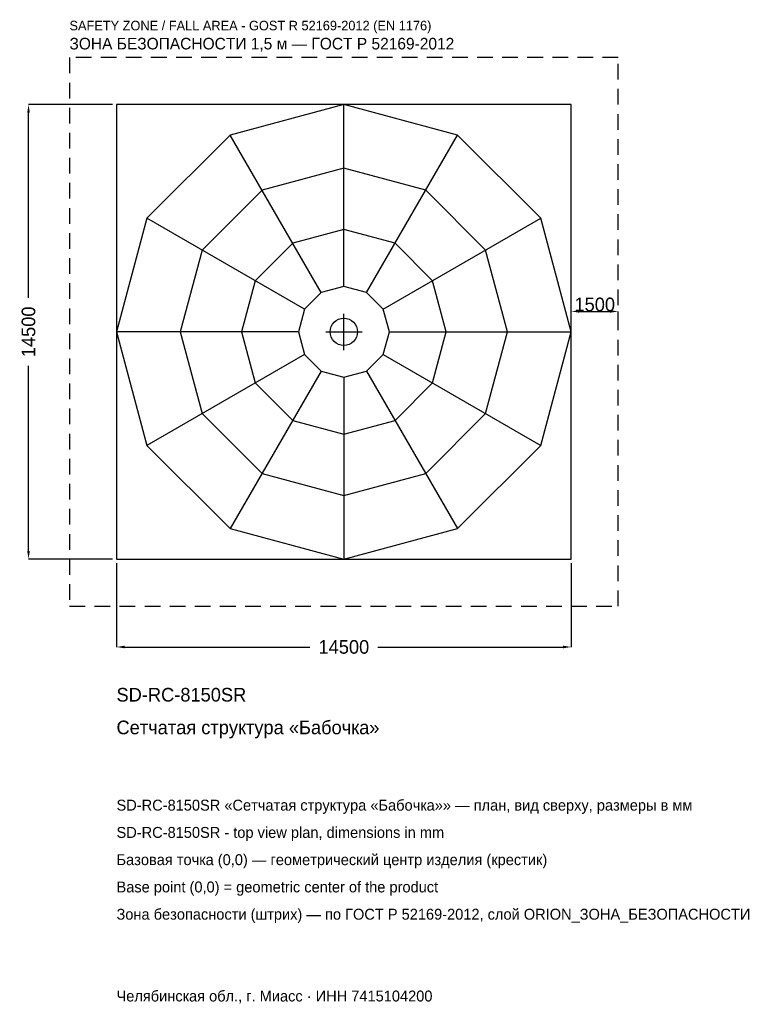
# Model space of a CAD drawing. Header units: metres. Extents: x -10337 to 13247, y -21455 to 9960.
import ezdxf

# ---------------------------------------------------------------- set-up
doc = ezdxf.new("R2010")
doc.units = ezdxf.units.M
doc.linetypes.add('DASHED', pattern=[800, 500, -300])
for name, color, linetype in [('ORION_ДАННЫЕ', 3, 'Continuous'), ('ORION_ЗОНА_БЕЗОПАСНОСТИ', 1, 'Continuous'), ('ORION_КОНТУР', 7, 'Continuous'), ('ORION_РАЗМЕРЫ', 8, 'Continuous')]:
    doc.layers.add(name, color=color, linetype=linetype)
doc.dimstyles.new('ORION', dxfattribs={"dimtxt": 435, "dimasz": 261, "dimexe": 1.25, "dimexo": 130.5, "dimtad": 1, "dimdec": 0, "dimcen": 2.5, "dimazin": 3, "dimtfac": 1, "dimtmove": 0, "dimatfit": 3, "dimarcsym": 0})

# ---------------------------------------------------------------- blocks, each defined once
blk = doc.blocks.new('_CLOSEDFILLED')
at = {"color": 0, "linetype": 'BYBLOCK'}
blk.add_solid([(-1, 0.16), (0, 0), (-1, -0.16)], dxfattribs=at)
blk = doc.blocks.new('*D1')
for p, q in [((-7250, -7380.5), (-7250, -10055)), ((7250, -7380.5), (7250, -10055)), ((-6989, -10055), (-1087.5, -10055)), ((1087.5, -10055), (6989, -10055))]:
    blk.add_line(p, q)
at = {"layer": 'Defpoints'}
for p in [(-7250, -7250), (7250, -7250), (-7250, -10055)]:
    blk.add_point(p, dxfattribs=at)
at = {"layer": 'ORION_РАЗМЕРЫ', "xscale": 261, "yscale": 261, "rotation": 180}
blk.add_blockref('_CLOSEDFILLED', (-7250, -10055), dxfattribs=at)
at = {"layer": 'ORION_РАЗМЕРЫ', "xscale": 261, "yscale": 261}
blk.add_blockref('_CLOSEDFILLED', (7250, -10055), dxfattribs=at)
at = {"layer": 'ORION_РАЗМЕРЫ', "insert": (0, -10055), "char_height": 435, "attachment_point": 5}
blk.add_mtext('14500', dxfattribs=at)
blk = doc.blocks.new('*D2')
for p, q in [((-7380.5, 7250), (-10055, 7250)), ((-10055, 1087.5), (-10055, 6989)), ((-10055, -6989), (-10055, -1087.5)), ((-7380.5, -7250), (-10055, -7250))]:
    blk.add_line(p, q)
at = {"layer": 'Defpoints'}
for p in [(-7250, 7250), (-10055, -7250), (-7250, -7250)]:
    blk.add_point(p, dxfattribs=at)
at = {"layer": 'ORION_РАЗМЕРЫ', "xscale": 261, "yscale": 261}
for p, rotation in [((-10055, 7250), 90), ((-10055, -7250), 270)]:
    blk.add_blockref('_CLOSEDFILLED', p, dxfattribs=dict(at, rotation=rotation))
at = {"layer": 'ORION_РАЗМЕРЫ', "insert": (-10055, 0), "char_height": 435, "attachment_point": 5, "rotation": 90}
blk.add_mtext('14500', dxfattribs=at)
blk = doc.blocks.new('ОРИОН SD-RC-8150SR Сетчатая структура Бабочка')
at = {"layer": 'ORION_ЗОНА_БЕЗОПАСНОСТИ', "linetype": 'DASHED'}
blk.add_lwpolyline([(-8750, -8750), (8750, -8750), (8750, 8750), (-8750, 8750)], close=True, dxfattribs=at)
at = {"layer": 'ORION_КОНТУР'}
for p, q in [((0, 1450), (0, 7250)), ((-725, 1255.7), (-3625, 6278.7)), ((725, 1255.7), (3625, 6278.7)), ((-1255.7, 725), (-6278.7, 3625)), ((1255.7, 725), (6278.7, 3625)), ((-1450, 0), (-7250, 0)), ((1450, 0), (7250, 0)), ((-1255.7, -725), (-6278.7, -3625)), ((1255.7, -725), (6278.7, -3625)), ((-725, -1255.7), (-3625, -6278.7)), ((725, -1255.7), (3625, -6278.7)), ((0, -1450), (0, -7250))]:
    blk.add_line(p, q, dxfattribs=at)
for points in [[(-7250, -7250), (7250, -7250), (7250, 7250), (-7250, 7250)], [(7250, 0), (6278.7, 3625), (3625, 6278.7), (0, 7250), (-3625, 6278.7), (-6278.7, 3625), (-7250, 0), (-6278.7, -3625), (-3625, -6278.7), (0, -7250), (3625, -6278.7), (6278.7, -3625)], [(5220, 0), (4520.7, 2610), (2610, 4520.7), (0, 5220), (-2610, 4520.7), (-4520.7, 2610), (-5220, 0), (-4520.7, -2610), (-2610, -4520.7), (0, -5220), (2610, -4520.7), (4520.7, -2610)], [(3262.5, 0), (2825.4, 1631.2), (1631.2, 2825.4), (0, 3262.5), (-1631.3, 2825.4), (-2825.4, 1631.2), (-3262.5, 0), (-2825.4, -1631.3), (-1631.3, -2825.4), (0, -3262.5), (1631.2, -2825.4), (2825.4, -1631.3)], [(1450, 0), (1255.7, 725), (725, 1255.7), (0, 1450), (-725, 1255.7), (-1255.7, 725), (-1450, 0), (-1255.7, -725), (-725, -1255.7), (0, -1450), (725, -1255.7), (1255.7, -725)]]:
    blk.add_lwpolyline(points, close=True, dxfattribs=at)
blk.add_circle((0, 0), 435, dxfattribs=at)
at = {"layer": 'ORION_РАЗМЕРЫ'}
for p, q in [((0, -580), (0, 580)), ((-580, 0), (580, 0))]:
    blk.add_line(p, q, dxfattribs=at)
at = {"layer": 'ORION_ДАННЫЕ'}
for tag, p in [('АРТИКУЛ', (-7250, -11795)), ('НАИМЕНОВАНИЕ', (-7250, -12839))]:
    blk.add_attdef(tag, p, '', height=435, dxfattribs=at)
at = {"layer": 'ORION_ДАННЫЕ', "flags": 1}
for tag, p in [('ПРОИЗВОДИТЕЛЬ', (-7250, -13883)), ('ТЕЛЕФОН', (-7250, -14927)), ('САЙТ', (-7250, -17015)), ('АДРЕС', (-7250, -18059)), ('РЕКВИЗИТЫ', (-7250, -19103)), ('ГАБАРИТЫ', (-7250, -20147)), ('ЗОНА_БЕЗОПАСНОСТИ', (-7250, -21191))]:
    blk.add_attdef(tag, p, '', height=435, dxfattribs=at)
at = {"layer": 'ORION_ЗОНА_БЕЗОПАСНОСТИ', "color": 1}
for s, height, p in [('SAFETY ZONE / FALL AREA - GOST R 52169-2012 (EN 1176)', 304.5, (-8750, 9620)), ('ЗОНА БЕЗОПАСНОСТИ 1,5 м — ГОСТ Р 52169-2012', 369.75, (-8750, 9011))]:
    blk.add_text(s, height=height, dxfattribs=at).set_placement(p)
at = {"layer": 'ORION_РАЗМЕРЫ'}
dim = blk.add_linear_dim(base=(-10055, -7250), p1=(-7250, -7250), p2=(-7250, 7250), angle=90, dimstyle='ORION', dxfattribs=at)
dim.commit()
dim.dimension.update_dxf_attribs({"geometry": '*D2', "text_midpoint": (-10055, 0)})
blk.add_linear_dim(base=(7250, 652.5), p1=(7250, 0), p2=(8750, 0), dimstyle='ORION', dxfattribs=at).render()
dim = blk.add_linear_dim(base=(-7250, -10055), p1=(-7250, -7250), p2=(7250, -7250), dimstyle='ORION', dxfattribs=at)
dim.commit()
dim.dimension.update_dxf_attribs({"geometry": '*D1', "text_midpoint": (0, -10055)})

msp = doc.modelspace()

# ---------------------------------------------------------------- block references
msp.add_blockref('ОРИОН SD-RC-8150SR Сетчатая структура Бабочка', (0, 0)).add_auto_attribs({'АРТИКУЛ': 'SD-RC-8150SR', 'НАИМЕНОВАНИЕ': 'Сетчатая структура «Бабочка»'})

# ---------------------------------------------------------------- texts
at = {"layer": 'ORION_ДАННЫЕ', "color": 3}
for s, p in [('SD-RC-8150SR «Сетчатая структура «Бабочка»» — план, вид сверху, размеры в мм', (-7250, -15275)), ('SD-RC-8150SR - top view plan, dimensions in mm', (-7250, -16145)), ('Челябинская обл., г. Миасс · ИНН 7415104200', (-7250, -21365))]:
    msp.add_text(s, height=348, dxfattribs=at).set_placement(p)
at = {"layer": 'ORION_ДАННЫЕ', "color": 7}
for s, p in [('Базовая точка (0,0) — геометрический центр изделия (крестик)', (-7250, -17015)), ('Base point (0,0) = geometric center of the product', (-7250, -17885))]:
    msp.add_text(s, height=348, dxfattribs=at).set_placement(p)
at = {"layer": 'ORION_ДАННЫЕ', "color": 1}
msp.add_text('Зона безопасности (штрих) — по ГОСТ Р 52169-2012, слой ORION_ЗОНА_БЕЗОПАСНОСТИ', height=348, dxfattribs=at).set_placement((-7250, -18755))

doc.saveas('drawing.dxf')
